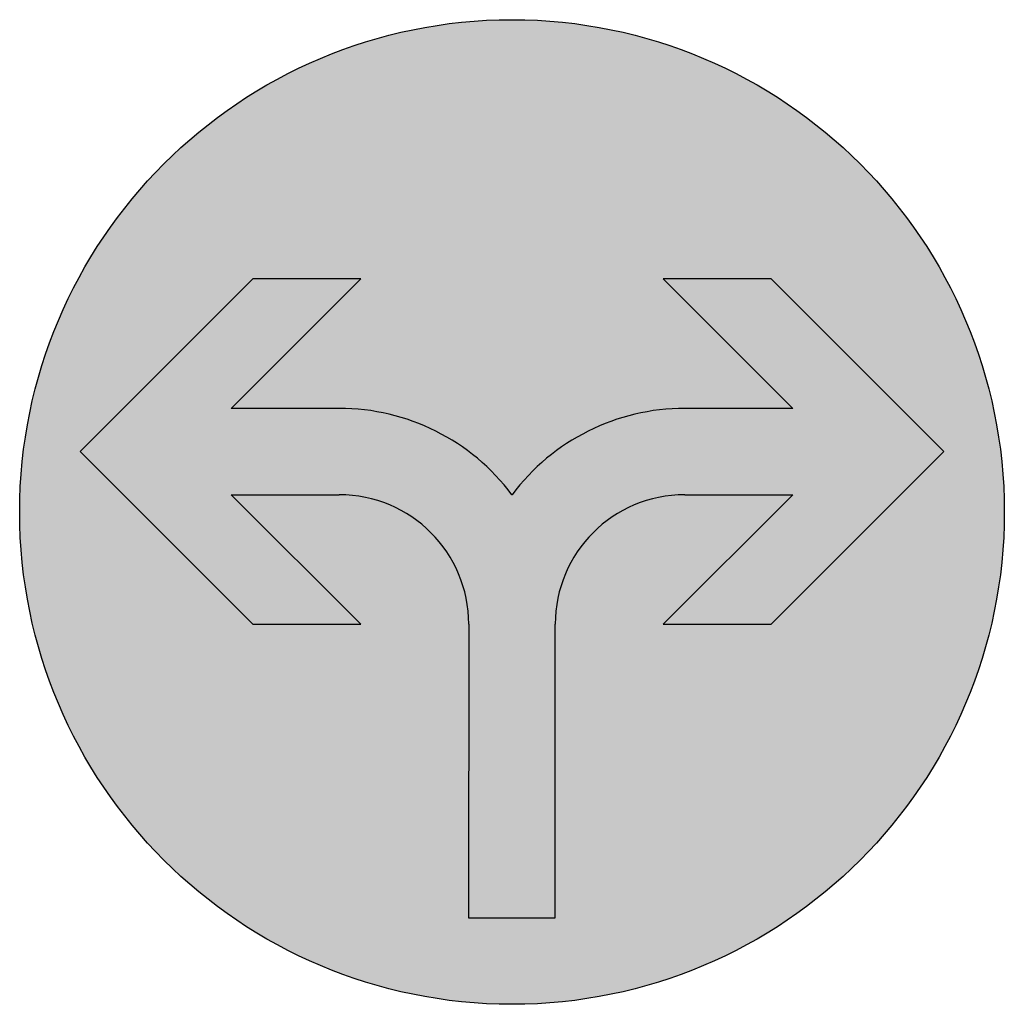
# Model space of a CAD drawing. Header units: metres. Extents: x -0.002 to 0.002, y -0.002 to 0.002.
import ezdxf

# ---------------------------------------------------------------- set-up
doc = ezdxf.new("R2010")
doc.units = ezdxf.units.M
doc.layers.add('VKZ_209-31_flf', color=5, linetype='Continuous')
doc.layers.add('VKZ_209-31_sym', color=7, linetype='Continuous', true_color=0xffffff)

msp = doc.modelspace()

# ---------------------------------------------------------------- hatches: boundary and pattern name
at = {"layer": 'VKZ_209-31_flf'}
h = msp.add_hatch(color=256, dxfattribs=at)
h.dxf.hatch_style = 1
h.paths.add_polyline_path([(0.002000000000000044, 0, 1), (-0.002000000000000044, 0, 1)])
at = {"layer": 'VKZ_209-31_flf', "true_color": 0xffffff}
h = msp.add_hatch(color=7, dxfattribs=at)
h.dxf.hatch_style = 1
h.paths.add_polyline_path([(0.001754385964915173, 0.000245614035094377), (0.001052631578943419, 0.0009473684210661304), (0.0006140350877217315, 0.0009473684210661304), (0.001140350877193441, 0.0004210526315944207), (0.0007017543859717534, 0.0004210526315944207, 0.2360679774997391), (0, 7.017543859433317e-05, 0.2360679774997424), (-0.0007017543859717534, 0.0004210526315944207), (-0.001140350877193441, 0.0004210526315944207), (-0.0006140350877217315, 0.0009473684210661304), (-0.001052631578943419, 0.0009473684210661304), (-0.001754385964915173, 0.000245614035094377), (-0.001052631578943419, -0.0004561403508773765), (-0.0006140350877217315, -0.0004561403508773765), (-0.001140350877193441, 7.017543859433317e-05), (-0.0007017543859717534, 7.017543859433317e-05, -0.4142135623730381), (-0.0001754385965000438, -0.0004561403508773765), (-0.0001771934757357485, -0.001648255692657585), (0.0001754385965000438, -0.001649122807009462), (0.0001754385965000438, -0.0004561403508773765, -0.4142135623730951), (0.0007017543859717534, 7.017543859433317e-05), (0.001140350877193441, 7.017543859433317e-05), (0.0006140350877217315, -0.0004561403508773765), (0.001052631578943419, -0.0004561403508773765)])

# ---------------------------------------------------------------- linework, layer by layer
at = {"layer": 'VKZ_209-31_sym'}
for p, q in [((-0.001052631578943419, 0.0009473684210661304), (-0.001754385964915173, 0.000245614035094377)), ((-0.001140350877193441, 0.0004210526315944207), (-0.0006140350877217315, 0.0009473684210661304)), ((-0.0006140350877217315, 0.0009473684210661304), (-0.001052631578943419, 0.0009473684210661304)), ((0.001052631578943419, 0.0009473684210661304), (0.0006140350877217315, 0.0009473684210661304)), ((0.0006140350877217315, 0.0009473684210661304), (0.001140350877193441, 0.0004210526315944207)), ((0.001754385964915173, 0.000245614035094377), (0.001052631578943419, 0.0009473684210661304)), ((-0.0007017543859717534, 0.0004210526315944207), (-0.001140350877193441, 0.0004210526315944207)), ((0.001140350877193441, 0.0004210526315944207), (0.0007017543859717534, 0.0004210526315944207)), ((-0.001754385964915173, 0.000245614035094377), (-0.001052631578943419, -0.0004561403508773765)), ((0.001052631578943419, -0.0004561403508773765), (0.001754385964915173, 0.000245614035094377)), ((-0.0006140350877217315, -0.0004561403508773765), (-0.001140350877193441, 7.017543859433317e-05)), ((-0.001140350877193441, 7.017543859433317e-05), (-0.0007017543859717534, 7.017543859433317e-05)), ((2.106048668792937e-11, 7.017546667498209e-05), (-2.106048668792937e-11, 7.017546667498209e-05)), ((0.001140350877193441, 7.017543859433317e-05), (0.0006140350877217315, -0.0004561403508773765)), ((0.0007017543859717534, 7.017543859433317e-05), (0.001140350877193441, 7.017543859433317e-05)), ((-0.001052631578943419, -0.0004561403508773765), (-0.0006140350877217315, -0.0004561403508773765)), ((-0.0001754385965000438, -0.0004561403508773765), (-0.0001771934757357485, -0.001648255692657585)), ((0.0001754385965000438, -0.001649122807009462), (0.0001754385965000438, -0.0004561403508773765)), ((0.0006140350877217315, -0.0004561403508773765), (0.001052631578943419, -0.0004561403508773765)), ((-0.0001771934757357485, -0.001648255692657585), (0.0001754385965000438, -0.001649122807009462))]:
    msp.add_line(p, q, dxfattribs=at)
msp.add_circle((0, 0), 0.002000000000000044, dxfattribs=at)
for centre, radius, start, end in [((-0.0007017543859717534, -0.0004561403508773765), 0.0008771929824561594, 36.86989999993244, 90), ((0.0007017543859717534, -0.0004561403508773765), 0.0008771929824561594, 90, 143.1300960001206), ((-0.0007017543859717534, -0.0004561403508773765), 0.0005263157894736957, 0, 90), ((0.0007017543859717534, -0.0004561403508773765), 0.0005263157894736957, 90, 180)]:
    msp.add_arc(centre, radius, start, end, dxfattribs=at)

doc.saveas('drawing.dxf')
